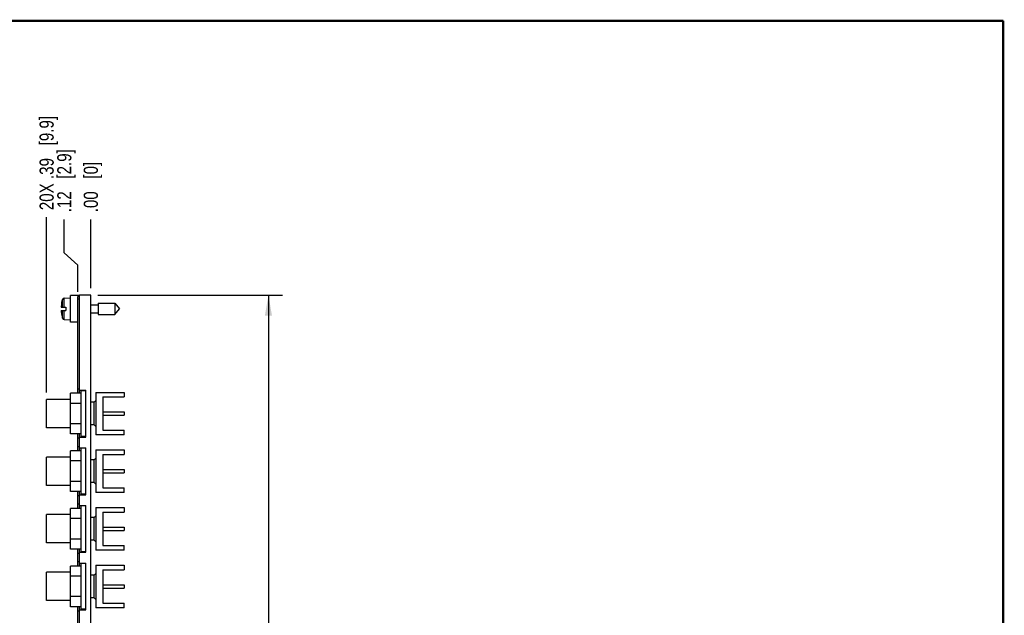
# Model space of a CAD drawing. Header units: inches. Extents: x 0.2 to 16.8, y 0.2 to 10.8.
# Tile 10 of 10: x 8.1 to 16.8, y 5.5 to 10.8. Entities that reach past the tile are written whole.
import ezdxf

# ---------------------------------------------------------------- set-up
doc = ezdxf.new("R2010")
doc.units = ezdxf.units.IN
doc.header["$LTSCALE"] = 0.935
doc.header["$MEASUREMENT"] = 0
doc.layers.get('0').update_dxf_attribs({"linetype": 'CONTINUOUS'})
doc.layers.add('02___PRT_ALL_AXES', color=7, linetype='CONTINUOUS')
doc.layers.add('DIMENSIONS', color=7, linetype='CONTINUOUS')
doc.styles.get("Standard").update_dxf_attribs({"font": 'txt', "width": 0.8})
doc.dimstyles.new('DIMSTYLE_1', dxfattribs={"dimtxt": 0.125, "dimasz": 0.18, "dimexe": 0.18, "dimexo": 0.0625, "dimgap": 0.09, "dimtad": 0, "dimtih": 1, "dimtoh": 1, "dimzin": 4, "dimdsep": 46, "dimtxsty": 'STANDARD', "dimblk": '_FILLED', "dimblk1": '_FILLED', "dimblk2": '_FILLED', "dimcen": 0.09, "dimadec": 0, "dimazin": 0, "dimtfac": 1, "dimtofl": 0, "dimtmove": 0, "dimatfit": 3, "dimldrblk": '_FILLED', "dimfxl": 1, "dimtolj": 1, "dimtzin": 4, "dimarcsym": 0})
doc.dimstyles.new('DIMSTYLE_2', dxfattribs={"dimtxt": 0.125, "dimasz": 0.18, "dimexe": 0.18, "dimexo": 0.0625, "dimgap": 0.09, "dimtad": 0, "dimtih": 1, "dimtoh": 1, "dimdec": 3, "dimzin": 4, "dimdsep": 46, "dimtxsty": 'STANDARD', "dimblk": '_FILLED', "dimblk1": '_FILLED', "dimblk2": '_FILLED', "dimcen": 0.09, "dimadec": 0, "dimazin": 0, "dimtp": 0.001, "dimtm": 0.001, "dimtfac": 1, "dimtdec": 3, "dimtofl": 0, "dimtmove": 0, "dimatfit": 3, "dimldrblk": '_FILLED', "dimfxl": 1, "dimtolj": 1, "dimtzin": 4, "dimarcsym": 0})

# ---------------------------------------------------------------- blocks, each defined once
blk = doc.blocks.new('*D0')
at = {"layer": 'DIMENSIONS', "color": 2, "linetype": 'CONTINUOUS'}
for p, q in [((8.4566, 8.7113), (8.4566, 9.0055)), ((8.5758, 8.6001), (8.4566, 8.7113)), ((8.5758, 8.367), (8.5758, 8.6001))]:
    blk.add_line(p, q, dxfattribs=at)
at = {"layer": 'DIMENSIONS', "color": 2, "linetype": 'CONTINUOUS', "insert": (8.3941, 9.068), "char_height": 0.125, "width": 0.925, "attachment_point": 1, "rotation": 90, "line_spacing_factor": 0.9}
blk.add_mtext('.12{\\Ftxt.shx;\\W1.000000;\\H0.125000; }[2.9]', dxfattribs=at)
blk = doc.blocks.new('_FILLED')
at = {"color": 0, "linetype": 'BYBLOCK'}
blk.add_solid([(0, 0), (-1, 0.174), (-1, -0.174)], dxfattribs=at)
blk = doc.blocks.new('*D1')
at = {"layer": 'DIMENSIONS', "color": 2, "linetype": 'CONTINUOUS'}
blk.add_line((8.3005, 7.4785), (8.3005, 9.024), dxfattribs=at)
at = {"layer": 'DIMENSIONS', "color": 2, "linetype": 'CONTINUOUS', "insert": (8.238, 9.0865), "char_height": 0.125, "width": 1.325, "attachment_point": 1, "rotation": 90, "line_spacing_factor": 0.9}
blk.add_mtext('20X .39{\\Ftxt.shx;\\W1.000000;\\H0.125000; }[9.9]', dxfattribs=at)
blk = doc.blocks.new('*D2')
at = {"layer": 'DIMENSIONS', "color": 2, "linetype": 'CONTINUOUS'}
blk.add_line((8.6908, 8.399), (8.6908, 9.0055), dxfattribs=at)
at = {"layer": 'DIMENSIONS', "color": 2, "linetype": 'CONTINUOUS', "insert": (8.6283, 9.068), "char_height": 0.125, "width": 0.725, "attachment_point": 1, "rotation": 90, "line_spacing_factor": 0.9}
blk.add_mtext('.00{\\Ftxt.shx;\\W1.000000;\\H0.125000; }[0]', dxfattribs=at)
blk = doc.blocks.new('*D8')
at = {"layer": 'DIMENSIONS', "color": 2, "linetype": 'CONTINUOUS'}
for p, q in [((8.7533, 8.3365), (10.3849, 8.3365)), ((10.2599, 8.3365), (10.2599, 5.0555)), ((10.2599, 1.5245), (10.2599, 4.8055)), ((8.7533, 1.5245), (10.3849, 1.5245))]:
    blk.add_line(p, q, dxfattribs=at)
at = {"layer": 'DIMENSIONS', "color": 2, "linetype": 'CONTINUOUS', "xscale": 0.18, "yscale": 0.18, "zscale": 0.18}
for p, rotation in [((10.2599, 8.3365), 90), ((10.2599, 1.5245), 270)]:
    blk.add_blockref('_FILLED', p, dxfattribs=dict(at, rotation=rotation))
at = {"layer": 'DIMENSIONS', "color": 2, "linetype": 'CONTINUOUS', "insert": (10.2599, 4.993), "char_height": 0.125, "width": 1.425, "attachment_point": 2, "line_spacing_factor": 0.9}
blk.add_mtext('6.812{\\Ftxt.shx;\\W1.000000;\\H0.125000; }[173.02]', dxfattribs=at)

msp = doc.modelspace()

# ---------------------------------------------------------------- linework, layer by layer
at = {"color": 7, "linetype": 'CONTINUOUS'}
for p, q in [((8.4344, 8.2726), (8.4404, 8.2987)), ((8.4344, 8.2726), (8.4347, 8.2726)), ((8.4404, 8.2293), (8.4404, 8.2987)), ((8.4547, 8.3103), (8.5118, 8.3136)), ((8.4547, 8.2293), (8.4547, 8.3103)), ((8.5118, 8.0985), (8.5118, 8.3326)), ((8.5418, 8.3326), (8.5118, 8.3326)), ((8.5418, 8.3326), (8.5418, 8.3335)), ((8.5908, 8.3335), (8.5418, 8.3335)), ((8.5758, 7.4712), (8.5758, 8.3245)), ((8.5758, 8.3245), (8.5908, 8.3245)), ((8.5758, 8.3045), (8.5908, 8.3045)), ((8.5908, 7.4712), (8.5908, 8.3365)), ((8.6908, 8.3365), (8.5908, 8.3365)), ((8.6908, 1.5245), (8.6908, 8.3365)), ((8.7555, 8.2647), (8.7555, 8.1663)), ((8.7555, 8.2647), (8.9036, 8.2647)), ((8.9036, 8.2647), (8.9036, 8.1663)), ((8.9036, 8.2647), (8.9449, 8.2155)), ((8.4297, 8.2293), (8.4705, 8.2293)), ((8.4297, 8.2017), (8.4705, 8.2017)), ((8.4404, 8.1323), (8.4404, 8.2017)), ((8.4547, 8.1208), (8.4547, 8.2017)), ((8.4705, 8.2293), (8.4705, 8.2017)), ((8.6908, 8.2506), (8.7555, 8.2506)), ((8.6908, 8.1805), (8.7555, 8.1805)), ((8.9036, 8.1663), (8.9449, 8.2155)), ((8.4344, 8.1584), (8.4404, 8.1323)), ((8.4347, 8.1584), (8.4344, 8.1584)), ((8.4547, 8.1208), (8.5118, 8.1175)), ((8.5418, 8.0985), (8.5118, 8.0985)), ((8.5418, 8.0975), (8.5418, 8.0985)), ((8.5758, 8.0975), (8.5418, 8.0975)), ((8.7555, 8.1663), (8.9036, 8.1663)), ((8.5908, 7.5075), (8.5758, 7.5075)), ((8.5908, 7.4975), (8.6458, 7.4975)), ((8.6458, 7.0835), (8.6458, 7.4975)), ((8.3005, 7.166), (8.3005, 7.416)), ((8.5128, 7.416), (8.3005, 7.416)), ((8.7205, 7.391), (8.7355, 7.406)), ((8.7355, 7.4785), (8.7355, 7.1035)), ((8.7355, 7.4785), (8.9845, 7.4785)), ((8.7975, 7.4385), (8.7975, 7.1435)), ((8.7975, 7.4385), (8.9845, 7.4385)), ((8.9845, 7.4785), (8.9845, 7.4385)), ((8.7205, 7.391), (8.6908, 7.391)), ((8.7205, 7.191), (8.7205, 7.391)), ((8.7975, 7.306), (8.9845, 7.306)), ((8.9845, 7.306), (8.9845, 7.276)), ((8.7975, 7.276), (8.9845, 7.276)), ((8.5128, 7.166), (8.3005, 7.166)), ((8.7205, 7.191), (8.6908, 7.191)), ((8.7205, 7.191), (8.7355, 7.176)), ((8.7975, 7.1435), (8.9845, 7.1435)), ((8.9845, 7.1035), (8.9845, 7.1435)), ((8.5758, 6.9625), (8.5758, 7.1109)), ((8.5908, 7.0735), (8.5758, 7.0735)), ((8.5908, 6.9625), (8.5908, 7.1109)), ((8.5908, 7.0835), (8.6458, 7.0835)), ((8.9845, 7.1035), (8.7355, 7.1035)), ((8.5908, 6.9988), (8.5758, 6.9988)), ((8.5908, 6.9888), (8.6458, 6.9888)), ((8.6458, 6.5748), (8.6458, 6.9888)), ((8.7355, 6.9698), (8.7355, 6.5948)), ((8.7355, 6.9698), (8.9845, 6.9698)), ((8.9845, 6.9698), (8.9845, 6.9298)), ((8.3005, 6.6573), (8.3005, 6.9073)), ((8.5128, 6.9073), (8.3005, 6.9073)), ((8.7205, 6.8823), (8.6908, 6.8823)), ((8.7205, 6.8823), (8.7355, 6.8973)), ((8.7205, 6.6823), (8.7205, 6.8823)), ((8.7975, 6.9298), (8.7975, 6.6348)), ((8.7975, 6.9298), (8.9845, 6.9298)), ((8.7975, 6.7973), (8.9845, 6.7973)), ((8.9845, 6.7973), (8.9845, 6.7673)), ((8.7975, 6.7673), (8.9845, 6.7673)), ((8.5128, 6.6573), (8.3005, 6.6573)), ((8.7205, 6.6823), (8.6908, 6.6823)), ((8.7205, 6.6823), (8.7355, 6.6673)), ((8.7975, 6.6348), (8.9845, 6.6348)), ((8.9845, 6.5948), (8.9845, 6.6348)), ((8.5758, 6.4538), (8.5758, 6.6022)), ((8.5908, 6.5648), (8.5758, 6.5648)), ((8.5908, 6.4538), (8.5908, 6.6022)), ((8.5908, 6.5748), (8.6458, 6.5748)), ((8.9845, 6.5948), (8.7355, 6.5948)), ((8.5908, 6.4901), (8.5758, 6.4901)), ((8.5908, 6.4801), (8.6458, 6.4801)), ((8.6458, 6.0661), (8.6458, 6.4801)), ((8.7355, 6.4611), (8.7355, 6.0861)), ((8.7355, 6.4611), (8.9845, 6.4611)), ((8.9845, 6.4611), (8.9845, 6.4211)), ((8.3005, 6.1486), (8.3005, 6.3986)), ((8.5128, 6.3986), (8.3005, 6.3986)), ((8.7205, 6.3736), (8.6908, 6.3736)), ((8.7205, 6.3736), (8.7355, 6.3886)), ((8.7205, 6.1736), (8.7205, 6.3736)), ((8.7975, 6.4211), (8.7975, 6.1261)), ((8.7975, 6.4211), (8.9845, 6.4211)), ((8.7975, 6.2886), (8.9845, 6.2886)), ((8.9845, 6.2886), (8.9845, 6.2586)), ((8.7975, 6.2586), (8.9845, 6.2586)), ((8.5128, 6.1486), (8.3005, 6.1486)), ((8.5758, 5.9451), (8.5758, 6.0935)), ((8.5908, 5.9451), (8.5908, 6.0935)), ((8.7205, 6.1736), (8.6908, 6.1736)), ((8.7205, 6.1736), (8.7355, 6.1586)), ((8.7975, 6.1261), (8.9845, 6.1261)), ((8.9845, 6.0861), (8.9845, 6.1261)), ((8.5908, 6.0561), (8.5758, 6.0561)), ((8.5908, 6.0661), (8.6458, 6.0661)), ((8.9845, 6.0861), (8.7355, 6.0861)), ((8.5908, 5.9814), (8.5758, 5.9814)), ((8.5908, 5.9714), (8.6458, 5.9714)), ((8.6458, 5.5574), (8.6458, 5.9714)), ((8.7355, 5.9524), (8.7355, 5.5774)), ((8.7355, 5.9524), (8.9845, 5.9524)), ((8.9845, 5.9524), (8.9845, 5.9124)), ((8.3005, 5.6399), (8.3005, 5.8899)), ((8.5128, 5.8899), (8.3005, 5.8899)), ((8.7205, 5.8649), (8.6908, 5.8649)), ((8.7205, 5.8649), (8.7355, 5.8799)), ((8.7205, 5.6649), (8.7205, 5.8649)), ((8.7975, 5.9124), (8.7975, 5.6174)), ((8.7975, 5.9124), (8.9845, 5.9124)), ((8.7975, 5.7799), (8.9845, 5.7799)), ((8.7975, 5.7499), (8.9845, 5.7499)), ((8.9845, 5.7799), (8.9845, 5.7499)), ((8.7205, 5.6649), (8.6908, 5.6649)), ((8.7205, 5.6649), (8.7355, 5.6499)), ((8.5128, 5.6399), (8.3005, 5.6399)), ((8.5758, 5.4364), (8.5758, 5.5848)), ((8.5908, 5.4364), (8.5908, 5.5848)), ((8.9845, 5.5774), (8.7355, 5.5774)), ((8.7975, 5.6174), (8.9845, 5.6174)), ((8.9845, 5.5774), (8.9845, 5.6174)), ((8.5908, 5.5474), (8.5758, 5.5474)), ((8.5908, 5.5574), (8.6458, 5.5574))]:
    msp.add_line(p, q, dxfattribs=at)
at = {"color": 7, "linetype": 'CONTINUOUS', "const_width": 0.02}
for points in [[(16.75, 10.7586), (0.25, 10.7586)], [(16.75, 0.2586), (16.75, 10.7586)]]:
    msp.add_lwpolyline(points, dxfattribs=at)
at = {"color": 7, "linetype": 'CONTINUOUS'}
for centre, radius, start, end in [((8.7421, 8.2155), 0.3127, 169.48085, 177.47432), ((8.4556, 8.2945), 0.0157, 93.30393, 164.5851), ((8.7421, 8.2155), 0.3127, 182.52568, 190.51915), ((8.4556, 8.1365), 0.0157, 195.4149, 266.69607)]:
    msp.add_arc(centre, radius, start, end, dxfattribs=at)
at = {"layer": '02___PRT_ALL_AXES', "color": 7, "linetype": 'CONTINUOUS'}
for p, q in [((8.6068, 7.089), (8.6068, 7.493)), ((8.6458, 7.493), (8.6068, 7.493)), ((8.5128, 7.1109), (8.5128, 7.4712)), ((8.6068, 7.4712), (8.5128, 7.4712)), ((8.6068, 7.3811), (8.5128, 7.3811)), ((8.6068, 7.201), (8.5128, 7.201)), ((8.6068, 7.1109), (8.5128, 7.1109)), ((8.6458, 7.089), (8.6068, 7.089)), ((8.5128, 6.6022), (8.5128, 6.9625)), ((8.6068, 6.9625), (8.5128, 6.9625)), ((8.6068, 6.5803), (8.6068, 6.9843)), ((8.6458, 6.9843), (8.6068, 6.9843)), ((8.6068, 6.8724), (8.5128, 6.8724)), ((8.6068, 6.6923), (8.5128, 6.6923)), ((8.6068, 6.6022), (8.5128, 6.6022)), ((8.6458, 6.5803), (8.6068, 6.5803)), ((8.5128, 6.0935), (8.5128, 6.4538)), ((8.6068, 6.4538), (8.5128, 6.4538)), ((8.6068, 6.0716), (8.6068, 6.4756)), ((8.6458, 6.4756), (8.6068, 6.4756)), ((8.6068, 6.3637), (8.5128, 6.3637)), ((8.6068, 6.1836), (8.5128, 6.1836)), ((8.6068, 6.0935), (8.5128, 6.0935)), ((8.6458, 6.0716), (8.6068, 6.0716)), ((8.5128, 5.5848), (8.5128, 5.9451)), ((8.6068, 5.9451), (8.5128, 5.9451)), ((8.6068, 5.5629), (8.6068, 5.9669)), ((8.6458, 5.9669), (8.6068, 5.9669)), ((8.6068, 5.855), (8.5128, 5.855)), ((8.6068, 5.6749), (8.5128, 5.6749)), ((8.6068, 5.5848), (8.5128, 5.5848)), ((8.6458, 5.5629), (8.6068, 5.5629))]:
    msp.add_line(p, q, dxfattribs=at)

# ---------------------------------------------------------------- dimensions: what is measured, and where the dimension line sits
at = {"layer": 'DIMENSIONS', "color": 2, "linetype": 'CONTINUOUS'}
dim = msp.add_ordinate_dim(feature_location=(8.3005, 7.4785), offset=(0, 1.5455), dtype=1, origin=(8.6908, 8.3365), text='20X <>', dimstyle='DIMSTYLE_1', dxfattribs=at)
dim.commit()
dim.dimension.update_dxf_attribs({"geometry": '*D1', "text_midpoint": (8.3005, 9.749)})
for feature_location, offset, dtype, origin, picture, middle in [((8.5758, 8.367), (-0.1192, 0.6384), 0, (8.6908, 8.3365), '*D0', (8.4566, 9.5305)), ((8.6908181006, 8.3990266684), (0, 0.6064493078), 1, (8.6908181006, 8.3365266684), '*D2', (8.6908181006, 9.4304759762))]:
    dim = msp.add_ordinate_dim(feature_location=feature_location, offset=offset, dtype=dtype, origin=origin, dimstyle='DIMSTYLE_1', dxfattribs=at)
    dim.commit()
    dim.dimension.update_dxf_attribs({"geometry": picture, "text_midpoint": middle})
dim = msp.add_linear_dim(base=(10.2599, 1.5245), p1=(8.7533, 8.3365), p2=(8.7533, 1.5245), angle=270, dimstyle='DIMSTYLE_2', dxfattribs=at)
dim.commit()
dim.dimension.update_dxf_attribs({"geometry": '*D8', "text_midpoint": (10.1099, 4.9305), "dimtype": 160})

doc.saveas('drawing.dxf')
